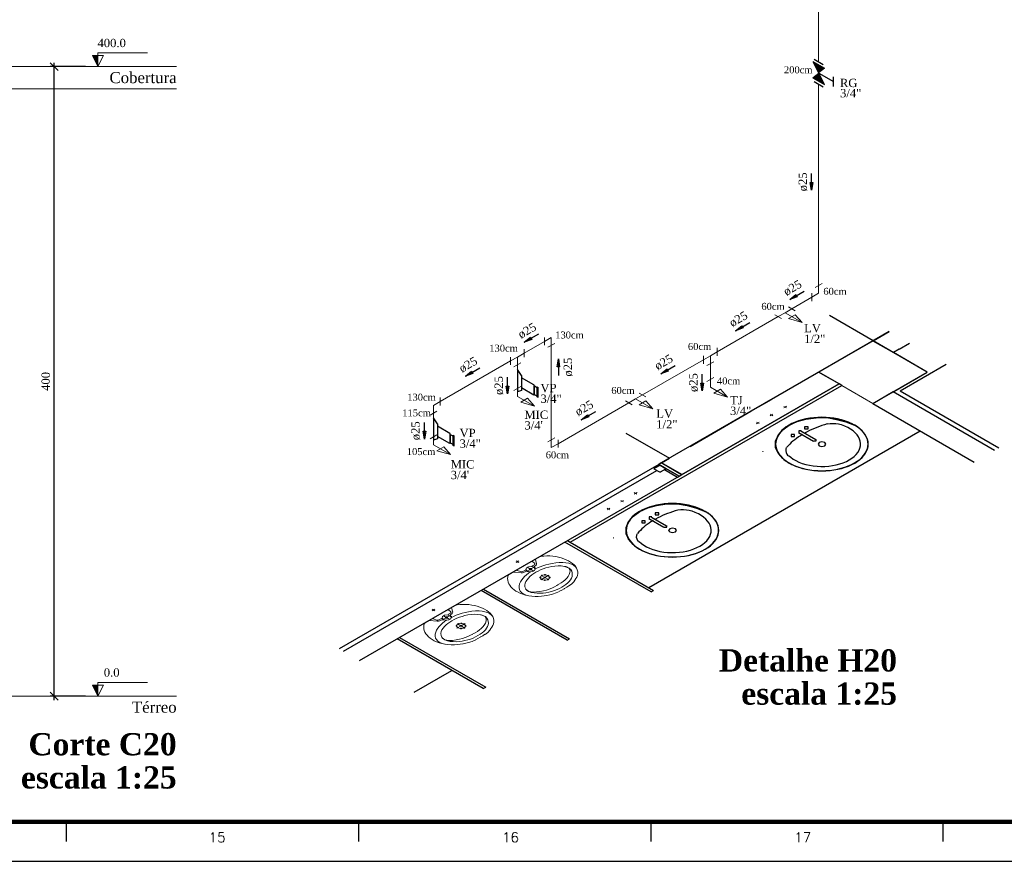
# Model space of a CAD drawing. Header units: millimetres. Extents: x 335 to 91625, y -1 to 84.
# Tile 54 of 62: x 438 to 463, y -1 to 21. Entities that reach past the tile are written whole.
import ezdxf

# ---------------------------------------------------------------- set-up
doc = ezdxf.new("R2010")
doc.units = ezdxf.units.MM
doc.header["$MEASUREMENT"] = 0
for name, color, linetype, lineweight in [('AF-Conexões', 7, 'Continuous', 20), ('AF-Conexões detalhe', 7, 'Continuous', 20), ('AF-Sentido tubo', 7, 'Continuous', 20), ('AF-Textos conexão', 7, 'Continuous', 20), ('AF-Textos tubo', 7, 'Continuous', 20), ('AF-Tubos detalhe', 5, 'Continuous', 20), ('AQ-Conexões detalhe', 7, 'Continuous', 20), ('AQ-Tubos', 1, 'Continuous', 30), ('DI-Cotas', 7, 'Continuous', 20), ('DI-Eixos', 7, 'Continuous', 20), ('DI-Níveis', 7, 'Continuous', 20), ('DI-Títulos', 3, 'Continuous', 30), ('Simbolos', 1, 'Continuous', 30), ('SIMBOLOS INT', 8, 'Continuous', 5)]:
    doc.layers.add(name, color=color, linetype=linetype, lineweight=lineweight)
doc.layers.add('Margem', color=4, linetype='Continuous')
doc.styles.add('ROMANS', font='ROMANS')
doc.styles.add('TimesNewRoman', font='times.ttf')
doc.styles.add('TimesNewRomanN', font='timesbd.ttf')
doc.dimstyles.get("Standard").update_dxf_attribs({"dimtxt": 0.18, "dimasz": 0.18, "dimexe": 0.18, "dimexo": 0.0625, "dimgap": 0.09, "dimtad": 0, "dimtih": 1, "dimtoh": 1, "dimdec": 4, "dimzin": 0, "dimdsep": 46, "dimtxsty": 'Standard', "dimcen": 0.09, "dimadec": 0, "dimazin": 0, "dimtfac": 1, "dimtdec": 4, "dimtofl": 0, "dimtmove": 0, "dimatfit": 3, "dimfxl": 0, "dimtolj": 1, "dimtzin": 0, "dimarcsym": 0})
doc.dimstyles.new('UM_25.000000', dxfattribs={"dimtxt": 0.18, "dimasz": 0.2, "dimexe": 0.1, "dimexo": 0.2, "dimgap": 0, "dimtad": 1, "dimtih": 1, "dimtoh": 1, "dimdec": 1, "dimlfac": 25, "dimzin": 0, "dimdsep": 46, "dimtxsty": 'Standard', "dimblk": 'CLOSED', "dimblk1": 'CLOSED', "dimblk2": 'CLOSED', "dimcen": 0.09, "dimdle": 0.1, "dimadec": 1, "dimazin": 2, "dimtfac": 1, "dimtdec": 4, "dimtofl": 0, "dimtmove": 0, "dimatfit": 3, "dimldrblk": 'CLOSED', "dimfxl": 0, "dimtolj": 1, "dimarcsym": 0})

# ---------------------------------------------------------------- blocks, each defined once
blk = doc.blocks.new('_OBLIQUE')
at = {"color": 0, "linetype": 'ByBlock', "lineweight": -2}
blk.add_line((-0.5, -0.5), (0.5, 0.5), dxfattribs=at)
blk = doc.blocks.new('*D39')
at = {"layer": 'Defpoints', "color": 0}
for p in [(438.967, 19.684), (439.967, 19.684), (439.967, 3.684)]:
    blk.add_point(p, dxfattribs=at)
at = {"layer": 'DI-Cotas', "color": 0, "linetype": 'Continuous', "lineweight": -2}
for p, q in [((438.967, 3.584), (438.967, 19.784)), ((439.767, 19.684), (438.867, 19.684)), ((439.767, 3.684), (438.867, 3.684))]:
    blk.add_line(p, q, dxfattribs=at)
at = {"layer": 'DI-Cotas', "color": 0, "lineweight": -2, "xscale": 0.2, "yscale": 0.2, "zscale": 0.2}
for p, rotation in [((438.967, 19.684), 90), ((438.967, 3.684), 270)]:
    blk.add_blockref('_OBLIQUE', p, dxfattribs=dict(at, rotation=rotation))
at = {"layer": 'DI-Cotas', "color": 7, "insert": (438.755, 11.684), "char_height": 0.2118, "attachment_point": 5, "rotation": 90, "style": 'TimesNewRoman'}
blk.add_mtext('\\A1;400', dxfattribs=at)

msp = doc.modelspace()

# ---------------------------------------------------------------- hatches: boundary and pattern name
at = {"layer": 'DI-Níveis', "linetype": 'Continuous'}
for points in [[(440.0807, 19.6844), (440.0807, 19.9644), (439.9407, 19.9644), (440.0807, 19.6844)], [(440.0807, 3.6844), (440.0807, 3.9644), (439.9407, 3.9644), (440.0807, 3.6844)]]:
    msp.add_hatch(color=256, dxfattribs=at).paths.add_polyline_path(points)
at = {"layer": 'Simbolos', "linetype": 'Continuous'}
for points in [[(458.2466, 19.817), (458.5376, 19.649), (458.3926, 19.5225)], [(458.3926, 19.5225), (458.2466, 19.397), (458.5376, 19.229)]]:
    msp.add_hatch(color=256, dxfattribs=at).paths.add_polyline_path(points)

# ---------------------------------------------------------------- linework, layer by layer
at = {"color": 7}
for p, q in [((459.7736, 12.718), (458.6656, 13.358)), ((460.1836, 12.954), (457.1946, 11.228)), ((459.7736, 12.718), (460.1826, 12.954)), ((459.7736, 12.718), (456.6716, 10.927)), ((459.7716, 12.717), (460.2896, 12.418)), ((461.1506, 11.923), (459.7736, 12.718)), ((460.4386, 12.505), (460.6996, 12.656)), ((461.1526, 11.92), (460.2896, 12.418)), ((460.4386, 12.505), (460.2906, 12.42)), ((460.4646, 11.446), (461.6306, 12.119)), ((458.9096, 11.621), (458.3916, 11.92)), ((458.9116, 11.623), (458.3946, 11.922)), ((460.2996, 11.428), (461.1526, 11.92)), ((452.0796, 7.596), (458.9806, 11.58)), ((454.9106, 9.312), (458.9096, 11.621)), ((458.9096, 11.621), (454.9106, 9.312)), ((454.9126, 9.315), (458.9116, 11.623)), ((458.9806, 11.58), (458.9096, 11.621)), ((459.7716, 11.123), (460.2996, 11.428)), ((459.7716, 11.127), (460.2856, 11.424)), ((460.2856, 11.424), (462.8616, 9.936)), ((460.4646, 11.446), (462.9706, 9.999)), ((456.6666, 10.924), (457.1946, 11.228)), ((459.7666, 11.124), (462.3426, 9.636)), ((456.6666, 10.924), (454.3936, 9.611)), ((455.1236, 10.033), (456.6716, 10.927)), ((453.4956, 10.373), (454.6036, 9.733)), ((454.0736, 6.444), (460.9746, 10.429)), ((454.3326, 9.576), (446.2106, 4.887)), ((454.3286, 9.574), (446.2106, 4.887)), ((454.3626, 9.555), (454.2086, 9.466)), ((454.3956, 9.613), (454.3286, 9.574)), ((454.3956, 9.613), (454.3286, 9.574)), ((454.5156, 9.466), (454.3286, 9.574)), ((454.3286, 9.574), (454.8456, 9.276)), ((454.8456, 9.276), (454.3286, 9.574)), ((454.3936, 9.611), (454.3326, 9.576)), ((454.3326, 9.576), (454.8496, 9.277)), ((454.8496, 9.277), (454.3326, 9.576)), ((454.3626, 9.555), (454.5156, 9.466)), ((454.9106, 9.312), (454.3936, 9.611)), ((454.3956, 9.613), (454.6036, 9.733)), ((454.9126, 9.315), (454.3956, 9.613)), ((446.3196, 4.824), (454.2846, 9.423)), ((446.7276, 4.588), (454.8496, 9.277)), ((446.7276, 4.589), (454.8456, 9.276)), ((454.2086, 9.466), (454.3626, 9.378)), ((454.5156, 9.466), (454.3626, 9.378)), ((454.4736, 9.442), (454.5156, 9.466)), ((454.4736, 9.442), (454.8036, 9.252)), ((454.8036, 9.252), (454.9126, 9.315)), ((454.8456, 9.276), (454.9126, 9.315)), ((454.8496, 9.277), (454.9106, 9.312)), ((454.1346, 6.339), (451.9476, 7.601)), ((452.0086, 7.637), (452.0796, 7.596)), ((452.0796, 7.596), (454.1956, 6.374)), ((452.0036, 5.108), (449.8166, 6.371)), ((449.8766, 6.406), (452.0636, 5.143)), ((454.1346, 6.339), (454.1956, 6.374)), ((449.8716, 3.878), (447.6846, 5.141)), ((447.7456, 5.176), (449.9326, 3.913)), ((452.0036, 5.108), (452.0636, 5.143)), ((448.1186, 3.785), (449.0756, 4.338)), ((449.8716, 3.878), (449.9326, 3.913))]:
    msp.add_line(p, q, dxfattribs=at)
msp.add_line((459.7716, 11.127), (461.1506, 11.923))
at = {"color": 8, "linetype": 'Continuous'}
for p, q in [((458.3286, 10.761), (458.0696, 10.723)), ((458.0696, 10.723), (458.3286, 10.761)), ((458.6026, 10.767), (458.3286, 10.761)), ((458.3286, 10.761), (458.6026, 10.767)), ((458.8416, 10.723), (458.6026, 10.767)), ((458.6026, 10.767), (458.8466, 10.72)), ((457.6236, 10.559), (457.4606, 10.442)), ((457.4816, 10.453), (457.6436, 10.57)), ((457.8266, 10.653), (457.6236, 10.559)), ((457.6436, 10.57), (457.8466, 10.664)), ((458.0696, 10.723), (457.8266, 10.653)), ((457.8466, 10.664), (458.0696, 10.723)), ((459.0796, 10.655), (458.8416, 10.723)), ((458.8466, 10.72), (459.0796, 10.655)), ((459.3026, 10.573), (459.0796, 10.655)), ((459.0796, 10.655), (459.3026, 10.573)), ((459.2956, 10.566), (459.3026, 10.573)), ((459.3026, 10.573), (459.3076, 10.57)), ((457.3596, 10.313), (457.2936, 10.163)), ((457.2936, 10.163), (457.3596, 10.313)), ((457.3596, 10.313), (457.4816, 10.453)), ((457.4606, 10.442), (457.3596, 10.313)), ((457.2936, 10.163), (457.2886, 10.002)), ((457.2986, 10.02), (457.2936, 10.163)), ((457.3596, 9.867), (457.2986, 10.02)), ((456.9756, 9.896), (456.9706, 9.899)), ((456.9706, 9.899), (456.9756, 9.896)), ((457.2886, 10.002), (457.3646, 9.864)), ((457.4766, 9.73), (457.3596, 9.867)), ((457.3646, 9.864), (457.4766, 9.73)), ((454.2746, 8.531), (454.0306, 8.461)), ((454.0506, 8.473), (454.2746, 8.531)), ((454.5336, 8.57), (454.2746, 8.531)), ((454.2746, 8.531), (454.5336, 8.57)), ((454.8076, 8.575), (454.5336, 8.57)), ((454.5336, 8.57), (454.8076, 8.575)), ((455.0456, 8.531), (454.8076, 8.575)), ((454.8076, 8.575), (455.0506, 8.529)), ((455.2846, 8.464), (455.0456, 8.531)), ((455.0506, 8.529), (455.2846, 8.464)), ((453.5636, 8.121), (453.6856, 8.262)), ((453.8276, 8.367), (453.6656, 8.25)), ((453.6856, 8.262), (453.8476, 8.379)), ((454.0306, 8.461), (453.8276, 8.367)), ((453.8476, 8.379), (454.0506, 8.473)), ((455.5076, 8.382), (455.2846, 8.464)), ((455.2846, 8.464), (455.5076, 8.382)), ((455.5006, 8.375), (455.5076, 8.382)), ((455.5076, 8.382), (455.5126, 8.379)), ((453.5636, 8.121), (453.4976, 7.972)), ((453.4976, 7.972), (453.5636, 8.121)), ((453.6656, 8.25), (453.5636, 8.121)), ((453.4976, 7.972), (453.4926, 7.811)), ((453.4926, 7.811), (453.5686, 7.673)), ((453.5026, 7.828), (453.4976, 7.972)), ((453.5636, 7.676), (453.5026, 7.828)), ((453.1796, 7.705), (453.1746, 7.708)), ((453.1746, 7.708), (453.1796, 7.705)), ((453.6806, 7.538), (453.5636, 7.676)), ((453.5686, 7.673), (453.6806, 7.538))]:
    msp.add_line(p, q, dxfattribs=at)
at = {"color": 8}
for p, q in [((457.8776, 10.389), (458.2576, 10.169)), ((457.9376, 10.424), (458.3186, 10.204)), ((454.0816, 8.197), (454.4616, 7.978)), ((454.1426, 8.233), (454.5226, 8.013))]:
    msp.add_line(p, q, dxfattribs=at)
for points in [[(459.3026, 10.573), (459.2266, 10.613), (459.1456, 10.649), (459.0586, 10.681), (458.9676, 10.708), (458.8736, 10.731), (458.7756, 10.749), (458.6746, 10.762), (458.5736, 10.769), (458.4706, 10.772), (458.3686, 10.769), (458.2666, 10.762), (458.1666, 10.749), (458.0686, 10.731), (457.9736, 10.708), (457.8826, 10.681), (457.7966, 10.649), (457.7146, 10.613), (457.6396, 10.573), (457.5696, 10.529), (457.5076, 10.482), (457.4526, 10.432), (457.4046, 10.38), (457.3656, 10.325), (457.3346, 10.269), (457.3126, 10.211), (457.2986, 10.152), (457.2946, 10.093), (457.2986, 10.034), (457.3126, 9.975), (457.3346, 9.917), (457.3656, 9.861), (457.4046, 9.806), (457.4526, 9.753), (457.5076, 9.703), (457.5696, 9.656), (457.6396, 9.613)], [(459.3076, 10.57), (459.2316, 10.61), (459.1506, 10.646), (459.0636, 10.678), (458.9726, 10.705), (458.8786, 10.728), (458.7806, 10.746), (458.6806, 10.759), (458.5786, 10.767), (458.4756, 10.769), (458.3736, 10.767), (458.2716, 10.759), (458.1716, 10.746), (458.0736, 10.728), (457.9786, 10.705), (457.8876, 10.678), (457.8016, 10.646), (457.7196, 10.61), (457.6446, 10.57), (457.5746, 10.527), (457.5126, 10.48), (457.4576, 10.43), (457.4096, 10.377), (457.3706, 10.322), (457.3396, 10.266), (457.3176, 10.208), (457.3046, 10.149), (457.2996, 10.09), (457.3046, 10.031), (457.3176, 9.972), (457.3396, 9.914), (457.3706, 9.858), (457.4096, 9.803), (457.4576, 9.75), (457.5126, 9.701), (457.5746, 9.654), (457.6446, 9.61)], [(457.6286, 9.804), (457.6826, 9.756), (457.7456, 9.711), (457.8156, 9.67), (457.8926, 9.634), (457.9756, 9.602), (458.0646, 9.575), (458.1566, 9.554), (458.2526, 9.538), (458.3506, 9.528), (458.4496, 9.523), (458.5496, 9.525), (458.6476, 9.532), (458.7456, 9.545), (458.8396, 9.564), (458.9296, 9.587), (459.0156, 9.617), (459.0966, 9.651), (459.1696, 9.689), (459.2366, 9.732), (459.2956, 9.778), (459.3466, 9.828), (459.3876, 9.88), (459.4196, 9.935), (459.4426, 9.991), (459.4546, 10.048), (459.4576, 10.105), (459.4496, 10.162), (459.4316, 10.219), (459.4046, 10.274), (459.3676, 10.328), (459.3206, 10.379), (459.2656, 10.427), (459.2026, 10.471), (459.1316, 10.512), (459.0546, 10.548), (458.9716, 10.579)], [(457.6396, 9.613), (457.7146, 9.573), (457.7966, 9.537), (457.8826, 9.505), (457.9736, 9.477), (458.0686, 9.455), (458.1666, 9.437), (458.2666, 9.424), (458.3686, 9.416), (458.4706, 9.414), (458.5736, 9.416), (458.6746, 9.424), (458.7756, 9.437), (458.8736, 9.455), (458.9676, 9.477), (459.0586, 9.505), (459.1456, 9.537), (459.2266, 9.573), (459.3026, 9.613), (459.3716, 9.656), (459.4346, 9.703), (459.4896, 9.753), (459.5366, 9.806), (459.5756, 9.861), (459.6066, 9.917), (459.6296, 9.975), (459.6426, 10.034), (459.6466, 10.093), (459.6426, 10.152), (459.6296, 10.211), (459.6066, 10.269), (459.5756, 10.325), (459.5366, 10.38), (459.4896, 10.432), (459.4346, 10.482), (459.3716, 10.529), (459.3026, 10.573)], [(457.6446, 9.61), (457.7196, 9.57), (457.8016, 9.534), (457.8876, 9.502), (457.9786, 9.475), (458.0736, 9.452), (458.1716, 9.434), (458.2716, 9.421), (458.3736, 9.414), (458.4756, 9.411), (458.5786, 9.414), (458.6806, 9.421), (458.7806, 9.434), (458.8786, 9.452), (458.9726, 9.475), (459.0636, 9.502), (459.1506, 9.534), (459.2316, 9.57), (459.3076, 9.61), (459.3766, 9.654), (459.4396, 9.701), (459.4946, 9.75), (459.5416, 9.803), (459.5816, 9.858), (459.6116, 9.914), (459.6346, 9.972), (459.6476, 10.031), (459.6526, 10.09), (459.6476, 10.149), (459.6346, 10.208), (459.6116, 10.266), (459.5816, 10.322), (459.5416, 10.377), (459.4946, 10.43), (459.4396, 10.48), (459.3766, 10.527), (459.3076, 10.57)], [(458.0366, 10.481), (458.1236, 10.481), (458.1236, 10.531)], [(458.1236, 10.531), (458.0366, 10.531), (458.0366, 10.481)], [(458.6126, 10.603), (458.5436, 10.583), (458.4766, 10.562), (458.4106, 10.539), (458.3456, 10.515), (458.2826, 10.49), (458.2206, 10.463), (458.1606, 10.435), (458.1026, 10.406), (458.0466, 10.376)], [(458.9676, 10.577), (458.8996, 10.594), (458.8286, 10.605), (458.7556, 10.61), (458.6816, 10.608), (458.6096, 10.601)], [(457.9806, 10.338), (457.9286, 10.305), (457.8776, 10.272), (457.8296, 10.237), (457.7836, 10.202), (457.7396, 10.165), (457.6976, 10.128), (457.6586, 10.09), (457.6216, 10.051), (457.5866, 10.011)], [(457.6916, 10.282), (457.7786, 10.282), (457.7786, 10.332)], [(457.7786, 10.332), (457.6916, 10.332), (457.6916, 10.282)], [(457.9506, 10.431), (457.8846, 10.431), (457.8846, 10.393)], [(458.2656, 10.174), (458.3316, 10.174), (458.3316, 10.212)], [(458.5466, 10.131), (458.4756, 10.148), (458.4046, 10.131), (458.3756, 10.09), (458.4046, 10.049)], [(458.4046, 10.049), (458.4756, 10.032), (458.5466, 10.049), (458.5766, 10.09), (458.5466, 10.131)], [(457.5706, 10.001), (457.5576, 9.959), (457.5556, 9.917), (457.5636, 9.875), (457.5826, 9.834), (457.6116, 9.794)], [(455.5066, 8.382), (455.4316, 8.422), (455.3496, 8.458), (455.2636, 8.49), (455.1726, 8.517), (455.0776, 8.54), (454.9796, 8.557), (454.8796, 8.57), (454.7776, 8.578), (454.6756, 8.581), (454.5726, 8.578), (454.4706, 8.57), (454.3706, 8.557), (454.2726, 8.54), (454.1786, 8.517), (454.0866, 8.49), (454.0006, 8.458), (453.9196, 8.422), (453.8436, 8.382), (453.7746, 8.338), (453.7116, 8.291), (453.6566, 8.241), (453.6096, 8.189), (453.5696, 8.134), (453.5386, 8.077), (453.5166, 8.019), (453.5036, 7.961), (453.4986, 7.902), (453.5036, 7.842), (453.5166, 7.784), (453.5386, 7.726), (453.5696, 7.669), (453.6096, 7.615), (453.6566, 7.562), (453.7116, 7.512), (453.7746, 7.465), (453.8436, 7.421)], [(455.5116, 8.379), (455.4366, 8.419), (455.3546, 8.455), (455.2686, 8.487), (455.1776, 8.514), (455.0826, 8.537), (454.9846, 8.555), (454.8846, 8.567), (454.7826, 8.575), (454.6806, 8.578), (454.5776, 8.575), (454.4756, 8.567), (454.3756, 8.555), (454.2776, 8.537), (454.1836, 8.514), (454.0926, 8.487), (454.0056, 8.455), (453.9246, 8.419), (453.8486, 8.379), (453.7796, 8.335), (453.7166, 8.288), (453.6616, 8.238), (453.6146, 8.186), (453.5746, 8.131), (453.5446, 8.074), (453.5216, 8.017), (453.5086, 7.958), (453.5036, 7.899), (453.5086, 7.839), (453.5216, 7.781), (453.5446, 7.723), (453.5746, 7.666), (453.6146, 7.612), (453.6616, 7.559), (453.7166, 7.509), (453.7796, 7.462), (453.8486, 7.418)], [(453.8326, 7.613), (453.8876, 7.564), (453.9496, 7.52), (454.0206, 7.479), (454.0976, 7.443), (454.1806, 7.411), (454.2686, 7.384), (454.3606, 7.363), (454.4566, 7.347), (454.5546, 7.336), (454.6536, 7.332), (454.7536, 7.333), (454.8526, 7.341), (454.9496, 7.354), (455.0436, 7.372), (455.1346, 7.396), (455.2206, 7.425), (455.3006, 7.459), (455.3746, 7.498), (455.4416, 7.54), (455.5006, 7.587), (455.5506, 7.636), (455.5926, 7.689), (455.6246, 7.743), (455.6466, 7.799), (455.6596, 7.856), (455.6616, 7.914), (455.6536, 7.971), (455.6366, 8.028), (455.6086, 8.083), (455.5716, 8.136), (455.5256, 8.187), (455.4706, 8.235), (455.4066, 8.28), (455.3366, 8.32), (455.2586, 8.356), (455.1756, 8.388)], [(453.8436, 7.421), (453.9196, 7.381), (454.0006, 7.345), (454.0866, 7.313), (454.1776, 7.286), (454.2726, 7.263), (454.3706, 7.246), (454.4706, 7.233), (454.5726, 7.225), (454.6756, 7.222), (454.7776, 7.225), (454.8796, 7.233), (454.9796, 7.246), (455.0776, 7.263), (455.1726, 7.286), (455.2636, 7.313), (455.3496, 7.345), (455.4316, 7.381), (455.5066, 7.421), (455.5766, 7.465), (455.6386, 7.512), (455.6936, 7.562), (455.7416, 7.615), (455.7806, 7.669), (455.8116, 7.726), (455.8336, 7.784), (455.8466, 7.842), (455.8516, 7.902), (455.8466, 7.961), (455.8336, 8.019), (455.8116, 8.077), (455.7806, 8.134), (455.7416, 8.189), (455.6936, 8.241), (455.6386, 8.291), (455.5766, 8.338), (455.5066, 8.382)], [(453.8486, 7.418), (453.9246, 7.378), (454.0056, 7.342), (454.0926, 7.311), (454.1836, 7.283), (454.2776, 7.26), (454.3756, 7.243), (454.4756, 7.23), (454.5776, 7.222), (454.6806, 7.22), (454.7826, 7.222), (454.8846, 7.23), (454.9846, 7.243), (455.0826, 7.26), (455.1776, 7.283), (455.2686, 7.311), (455.3546, 7.342), (455.4366, 7.378), (455.5116, 7.418), (455.5816, 7.462), (455.6436, 7.509), (455.6986, 7.559), (455.7466, 7.612), (455.7856, 7.666), (455.8166, 7.723), (455.8386, 7.781), (455.8516, 7.839), (455.8566, 7.899), (455.8516, 7.958), (455.8386, 8.017), (455.8166, 8.074), (455.7856, 8.131), (455.7466, 8.186), (455.6986, 8.238), (455.6436, 8.288), (455.5816, 8.335), (455.5116, 8.379)], [(454.2406, 8.289), (454.3286, 8.289), (454.3286, 8.34)], [(454.3286, 8.34), (454.2406, 8.34), (454.2406, 8.289)], [(454.8166, 8.412), (454.7486, 8.392), (454.6806, 8.37), (454.6146, 8.348), (454.5506, 8.324), (454.4866, 8.298), (454.4256, 8.272), (454.3656, 8.244), (454.3066, 8.215), (454.2506, 8.185)], [(455.1716, 8.386), (455.1046, 8.403), (455.0326, 8.413), (454.9596, 8.418), (454.8866, 8.417), (454.8136, 8.409)], [(454.1846, 8.147), (454.1326, 8.114), (454.0826, 8.08), (454.0346, 8.046), (453.9876, 8.01), (453.9446, 7.974), (453.9026, 7.936), (453.8626, 7.898), (453.8256, 7.859), (453.7916, 7.82)], [(453.8956, 8.09), (453.9836, 8.09), (453.9836, 8.141)], [(453.9836, 8.141), (453.8956, 8.141), (453.8956, 8.09)], [(454.1546, 8.24), (454.0896, 8.24), (454.0896, 8.202)], [(454.4696, 7.982), (454.5356, 7.982), (454.5356, 8.02)], [(453.7756, 7.81), (453.7626, 7.768), (453.7596, 7.725), (453.7686, 7.683), (453.7876, 7.642), (453.8156, 7.603)], [(454.7516, 7.94), (454.6806, 7.957), (454.6096, 7.94), (454.5796, 7.899), (454.6096, 7.858)], [(454.6096, 7.858), (454.6806, 7.841), (454.7516, 7.858), (454.7806, 7.899), (454.7516, 7.94)]]:
    msp.add_lwpolyline(points, dxfattribs=at)
at = {"layer": 'AF-Conexões', "linetype": 'Continuous'}
for p, q in [((455.8136, 12.5345), (455.8136, 12.3345)), ((455.4676, 12.3345), (455.4676, 12.1345)), ((455.6406, 12.3345), (455.4676, 12.2345)), ((455.6406, 12.3345), (455.8136, 12.4345)), ((455.6406, 12.3345), (455.6406, 12.1345)), ((455.7276, 12.1845), (455.5536, 12.0845))]:
    msp.add_line(p, q, dxfattribs=at)
at = {"layer": 'AF-Conexões detalhe', "linetype": 'Continuous'}
for p, q in [((458.4786, 14.173), (458.3056, 14.073)), ((458.3916, 13.923), (458.3916, 14.123)), ((458.2186, 13.923), (458.2186, 13.723)), ((458.3916, 13.923), (458.2186, 13.823)), ((457.5386, 13.43), (457.7116, 13.53)), ((457.6246, 13.58), (457.7986, 13.4801)), ((457.4516, 13.28), (457.2786, 13.38)), ((457.5386, 13.43), (457.3656, 13.33)), ((457.5386, 13.43), (457.9716, 13.18)), ((457.7986, 13.38), (457.6256, 13.28)), ((457.6256, 13.28), (457.9716, 13.18)), ((457.7986, 13.38), (457.9716, 13.18)), ((451.4266, 12.8019), (451.4266, 12.6019)), ((451.5996, 12.8019), (451.4266, 12.7019)), ((451.5996, 12.8019), (451.5996, 12.6019)), ((451.6866, 12.6519), (451.5126, 12.5519)), ((450.5646, 12.3044), (450.5646, 12.1044)), ((450.7376, 12.3044), (450.5646, 12.2044)), ((450.7376, 12.3044), (450.9106, 12.4044)), ((450.7376, 12.3044), (450.7376, 12.1044)), ((450.9106, 12.5044), (450.9106, 12.3044)), ((450.8246, 12.1544), (450.6516, 12.0544)), ((455.7276, 11.7845), (455.5536, 11.6845)), ((450.8246, 11.5544), (450.6516, 11.4544)), ((455.6406, 11.5345), (455.6406, 11.7345)), ((455.6406, 11.5345), (456.0736, 11.2845)), ((448.7796, 11.2738), (448.7796, 11.0738)), ((450.7376, 11.3044), (450.7376, 11.5044)), ((450.7376, 11.3044), (451.1706, 11.0544)), ((453.7426, 11.239), (453.9156, 11.339)), ((453.8296, 11.389), (454.0026, 11.289)), ((455.9006, 11.4845), (455.7276, 11.3845)), ((455.7276, 11.3845), (456.0736, 11.2845)), ((455.9006, 11.4845), (456.0736, 11.2845)), ((448.6066, 11.0738), (448.7796, 11.1738)), ((448.6066, 11.0738), (448.6066, 10.8738)), ((450.9976, 11.2543), (450.8246, 11.1543)), ((450.8246, 11.1543), (451.1706, 11.0544)), ((450.9976, 11.2543), (451.1706, 11.0544)), ((453.6556, 11.089), (453.4826, 11.189)), ((453.7426, 11.239), (453.5696, 11.139)), ((453.7426, 11.239), (454.1756, 10.989)), ((454.0026, 11.189), (453.8296, 11.089)), ((453.8296, 11.089), (454.1756, 10.989)), ((454.0026, 11.189), (454.1756, 10.989)), ((448.6936, 10.9239), (448.5196, 10.8239)), ((448.6926, 10.3238), (448.5196, 10.2238)), ((448.6066, 10.0738), (448.6066, 10.2738)), ((448.6066, 10.0738), (449.0396, 9.8238)), ((448.8666, 10.0238), (448.6936, 9.9238)), ((448.8666, 10.0238), (449.0396, 9.8238)), ((451.6866, 10.2519), (451.5126, 10.1519)), ((451.5996, 10.0019), (451.5996, 10.2019)), ((451.5996, 10.0019), (451.7726, 10.1019)), ((451.7726, 10.2019), (451.7726, 10.0019)), ((448.6936, 9.9238), (449.0396, 9.8238))]:
    msp.add_line(p, q, dxfattribs=at)
at = {"layer": 'AF-Tubos detalhe'}
for p, q in [((458.3916, 27.323), (458.3916, 19.806)), ((458.3916, 19.24), (458.3916, 14.123)), ((458.2186, 13.8229), (457.7116, 13.5301)), ((457.3656, 13.33), (455.8136, 12.4345)), ((451.4266, 12.7019), (450.9106, 12.4044)), ((451.5996, 10.2019), (451.5996, 12.6019)), ((450.5646, 12.2044), (448.7796, 11.1738)), ((450.7376, 12.1044), (450.7376, 11.9883)), ((455.4676, 12.2345), (453.9156, 11.339)), ((455.6406, 12.1345), (455.6406, 11.7345)), ((450.7376, 11.4204), (450.7376, 11.5044)), ((453.5696, 11.139), (451.7726, 10.1019)), ((448.6066, 10.8738), (448.6066, 10.4738)), ((448.6066, 10.4738), (448.6066, 10.2738))]:
    msp.add_line(p, q, dxfattribs=at)
at = {"layer": 'AQ-Conexões detalhe'}
msp.add_line((459.7696, 11.122), (458.9806, 11.58), dxfattribs=at)
at = {"layer": 'AQ-Tubos', "color": 1}
for p, q in [((450.7376, 11.9884), (450.7376, 11.4204)), ((450.8396, 11.8374), (450.8396, 11.4534)), ((451.1516, 11.5934), (450.8396, 11.7734)), ((451.1516, 11.3374), (450.8396, 11.5174)), ((451.1516, 11.5934), (451.1516, 11.3374)), ((451.2366, 11.5244), (451.1736, 11.5609)), ((451.2366, 11.5444), (451.2646, 11.5284)), ((451.2366, 11.3084), (451.1736, 11.3449)), ((451.2646, 11.2724), (451.2366, 11.2884)), ((448.6066, 10.7578), (448.6066, 10.1898)), ((448.7086, 10.6068), (448.7086, 10.2228)), ((449.0206, 10.3628), (448.7086, 10.5428)), ((449.0206, 10.1068), (448.7086, 10.2868)), ((449.0206, 10.3628), (449.0206, 10.1068)), ((449.1056, 10.2938), (449.0426, 10.3303)), ((449.1056, 10.3138), (449.1326, 10.2978)), ((449.1056, 10.0778), (449.0426, 10.1143)), ((449.1326, 10.0418), (449.1056, 10.0578))]:
    msp.add_line(p, q, dxfattribs=at)
at = {"layer": 'DI-Eixos'}
for p, q in [((423.0272, 19.6844), (442.0807, 19.6844)), ((423.0272, 19.1244), (442.0807, 19.1244)), ((423.0272, 3.6844), (442.0807, 3.6844))]:
    msp.add_line(p, q, dxfattribs=at)
at = {"layer": 'DI-Níveis', "linetype": 'Continuous'}
for points in [[(440.0807, 19.6844), (440.2207, 19.9644), (439.9407, 19.9644), (440.0807, 19.6844), (440.0807, 20.0344), (441.3407, 20.0344)], [(440.0807, 3.6844), (440.2207, 3.9644), (439.9407, 3.9644), (440.0807, 3.6844), (440.0807, 4.0344), (441.3407, 4.0344)]]:
    msp.add_lwpolyline(points, dxfattribs=at)
at = {"layer": 'Margem', "lineweight": 100}
msp.add_line((481.8344, 0.4869), (337.8344, 0.4869), dxfattribs=at)
at = {"layer": 'Margem', "color": 1}
for p, q in [((439.2844, -0.0131), (439.2844, 0.4869)), ((446.7094, -0.0131), (446.7094, 0.4869)), ((454.1344, -0.0131), (454.1344, 0.4869)), ((461.5594, -0.0131), (461.5594, 0.4869)), ((335.3344, -0.5131), (482.8344, -0.5131))]:
    msp.add_line(p, q, dxfattribs=at)
at = {"layer": 'Simbolos'}
for p, q in [((458.2466, 19.817), (458.5376, 19.649)), ((458.2466, 19.817), (458.3926, 19.5225)), ((458.2746, 19.8735), (458.5076, 19.739)), ((458.2466, 19.397), (458.3926, 19.5225)), ((458.5376, 19.649), (458.3916, 19.523)), ((458.3926, 19.5225), (458.7726, 19.303)), ((458.5376, 19.229), (458.3926, 19.5225)), ((458.2466, 19.397), (458.5376, 19.229)), ((458.2746, 19.3075), (458.5076, 19.173)), ((458.7726, 19.177), (458.7726, 19.429)), ((450.8396, 11.8374), (450.7376, 11.9884)), ((451.1736, 11.5609), (451.1516, 11.5934)), ((451.1736, 11.3449), (451.1736, 11.5609)), ((451.2366, 11.2884), (451.2366, 11.5444)), ((451.2646, 11.2724), (451.2646, 11.5284)), ((450.8396, 11.4534), (450.7376, 11.4204)), ((451.1736, 11.3449), (451.1516, 11.3374)), ((448.7086, 10.6068), (448.6066, 10.7578)), ((449.0426, 10.3303), (449.0206, 10.3628)), ((449.0426, 10.1143), (449.0426, 10.3303)), ((449.1056, 10.0578), (449.1056, 10.3138)), ((449.1326, 10.0418), (449.1326, 10.2978)), ((448.7086, 10.2228), (448.6066, 10.1898)), ((449.0426, 10.1143), (449.0206, 10.1068))]:
    msp.add_line(p, q, dxfattribs=at)
at = {"layer": 'SIMBOLOS INT', "linetype": 'Continuous'}
for p, q in [((457.5386, 11.03), (457.5046, 11.05)), ((457.5386, 11.03), (457.5046, 11.011)), ((457.5386, 11.03), (457.5746, 11.051)), ((457.5386, 11.03), (457.5726, 11.011)), ((457.1926, 10.831), (457.1586, 10.85)), ((457.1926, 10.831), (457.1586, 10.811)), ((457.1926, 10.831), (457.2266, 10.85)), ((457.1926, 10.831), (457.2266, 10.811)), ((456.8476, 10.631), (456.8106, 10.61)), ((456.8476, 10.631), (456.8136, 10.651)), ((456.8476, 10.631), (456.8806, 10.651)), ((456.8476, 10.631), (456.8806, 10.612)), ((453.7426, 8.839), (453.7086, 8.858)), ((453.7426, 8.839), (453.7086, 8.819)), ((453.7426, 8.839), (453.7796, 8.86)), ((453.7426, 8.839), (453.7766, 8.819)), ((453.3976, 8.639), (453.3636, 8.659)), ((453.3976, 8.639), (453.3636, 8.62)), ((453.3976, 8.639), (453.4306, 8.659)), ((453.3976, 8.639), (453.4306, 8.62)), ((453.0516, 8.44), (453.0156, 8.419)), ((453.0516, 8.44), (453.0176, 8.459)), ((453.0516, 8.44), (453.0856, 8.459)), ((453.0516, 8.44), (453.0856, 8.42)), ((450.7046, 7.124), (450.7716, 7.085)), ((450.7716, 7.124), (450.7046, 7.085)), ((450.9126, 7.004), (451.2996, 7.227)), ((451.1226, 7.107), (451.1776, 7.058)), ((451.1696, 7.026), (451.1226, 6.996)), ((451.2116, 7.014), (451.1726, 6.983)), ((451.1956, 7.161), (451.2266, 7.05)), ((450.5256, 6.78), (450.9126, 7.004)), ((450.6396, 6.84), (450.8316, 6.822)), ((450.7326, 6.882), (450.8186, 6.851)), ((450.8736, 6.855), (450.9256, 6.882)), ((450.8946, 6.831), (450.9486, 6.854)), ((450.9796, 6.86), (451.1646, 6.966)), ((451.1536, 6.864), (450.9876, 6.96)), ((451.5306, 6.647), (451.3436, 6.755)), ((451.5406, 6.761), (451.4376, 6.701)), ((451.9936, 6.968), (451.9746, 6.972)), ((451.3336, 6.641), (451.4376, 6.701)), ((451.7676, 6.51), (451.7416, 6.495)), ((451.7926, 6.525), (451.7676, 6.51)), ((450.9666, 6.39), (450.9746, 6.38)), ((451.9306, 6.416), (451.9256, 6.413)), ((451.9356, 6.419), (451.9306, 6.416)), ((448.3936, 5.55), (448.7816, 5.773)), ((448.5736, 5.893), (448.6406, 5.854)), ((448.6406, 5.893), (448.5736, 5.854)), ((448.7816, 5.773), (449.1686, 5.997)), ((448.9916, 5.877), (449.0466, 5.827)), ((449.0386, 5.796), (448.9916, 5.766)), ((449.0796, 5.784), (449.0406, 5.752)), ((449.0646, 5.931), (449.0956, 5.82)), ((448.5086, 5.61), (448.7006, 5.592)), ((448.6016, 5.652), (448.6876, 5.62)), ((448.7426, 5.625), (448.7936, 5.652)), ((448.7626, 5.601), (448.8176, 5.623)), ((448.8486, 5.629), (449.0336, 5.736)), ((449.0226, 5.634), (448.8566, 5.73)), ((449.3996, 5.416), (449.2126, 5.524)), ((449.4096, 5.53), (449.3056, 5.47)), ((449.8616, 5.737), (449.8436, 5.742)), ((449.2016, 5.41), (449.3056, 5.47)), ((449.6356, 5.28), (449.6096, 5.265)), ((449.6616, 5.295), (449.6356, 5.28)), ((448.8356, 5.16), (448.8436, 5.149)), ((449.7996, 5.185), (449.7946, 5.182)), ((449.8046, 5.188), (449.7996, 5.185))]:
    msp.add_line(p, q, dxfattribs=at)
for points in [[(451.1236, 7.106), (451.1116, 7.111), (451.0966, 7.11)], [(451.1716, 7.027), (451.1846, 7.041), (451.1786, 7.057)], [(451.5406, 7.041), (451.4636, 7.021), (451.3886, 6.998), (451.3176, 6.972), (451.2496, 6.942), (451.1866, 6.909)], [(451.2116, 7.014), (451.2246, 7.031), (451.2266, 7.051)], [(451.3376, 7.237), (451.3166, 7.233), (451.2976, 7.226)], [(452.2126, 6.985), (452.1776, 7.023), (452.1366, 7.06), (452.0896, 7.094), (452.0366, 7.125), (451.9786, 7.153), (451.9166, 7.178), (451.8516, 7.2), (451.7826, 7.217), (451.7106, 7.231), (451.6366, 7.241), (451.5616, 7.247), (451.4866, 7.248), (451.4106, 7.245), (451.3366, 7.239)], [(451.8936, 7.08), (451.8026, 7.079), (451.7126, 7.072), (451.6246, 7.059), (451.5396, 7.04)], [(452.2436, 6.936), (452.2116, 6.975), (452.1656, 7.01), (452.1086, 7.039), (452.0426, 7.061), (451.9706, 7.075), (451.8956, 7.08)], [(450.5056, 6.759), (450.4936, 6.716), (450.4886, 6.672), (450.4916, 6.629), (450.5016, 6.585), (450.5186, 6.543), (450.5426, 6.502), (450.5726, 6.462), (450.6096, 6.424), (450.6536, 6.388), (450.7016, 6.355), (450.7566, 6.324), (450.8156, 6.297), (450.8786, 6.273), (450.9456, 6.253)], [(450.5276, 6.781), (450.5146, 6.771), (450.5086, 6.758)], [(450.7286, 6.897), (450.7256, 6.889), (450.7356, 6.882)], [(450.8206, 6.85), (450.8476, 6.847), (450.8726, 6.854)], [(450.8306, 6.822), (450.8646, 6.823), (450.8956, 6.831)], [(451.0756, 6.845), (451.0196, 6.809), (450.9676, 6.77), (450.9216, 6.729), (450.8816, 6.686), (450.8476, 6.641)], [(450.9646, 6.881), (450.9446, 6.888), (450.9236, 6.882)], [(450.9906, 6.855), (450.9706, 6.859), (450.9506, 6.854)], [(451.1536, 6.96), (451.0896, 6.979), (451.0176, 6.973), (450.9656, 6.943), (450.9546, 6.902), (450.9876, 6.864)], [(451.2076, 6.833), (451.1526, 6.8), (451.1026, 6.764), (451.0576, 6.725), (451.0176, 6.685), (450.9826, 6.643)], [(450.9876, 6.864), (451.0526, 6.845), (451.1246, 6.852), (451.1756, 6.881), (451.1866, 6.923), (451.1536, 6.96)], [(450.9906, 6.856), (451.0236, 6.842), (451.0636, 6.84)], [(451.0446, 6.897), (451.0966, 6.897), (451.0966, 6.927)], [(451.0966, 6.927), (451.0446, 6.927), (451.0446, 6.897)], [(451.1226, 6.997), (451.1116, 6.985), (451.1246, 6.974)], [(451.1716, 6.981), (451.1636, 6.97), (451.1696, 6.958)], [(451.1966, 6.917), (451.1916, 6.94), (451.1686, 6.959)], [(451.5366, 6.963), (451.4636, 6.943), (451.3946, 6.92), (451.3286, 6.894), (451.2656, 6.865), (451.2076, 6.833)], [(451.5206, 6.749), (451.4556, 6.768), (451.3836, 6.761), (451.3326, 6.732), (451.3206, 6.69), (451.3536, 6.653)], [(451.3466, 6.742), (451.3716, 6.742), (451.3716, 6.756)], [(451.3716, 6.756), (451.3466, 6.756), (451.3466, 6.742)], [(451.4306, 6.76), (451.4546, 6.76), (451.4546, 6.774)], [(451.4546, 6.774), (451.4306, 6.774), (451.4306, 6.76)], [(451.9336, 6.983), (451.8536, 6.993), (451.7716, 6.996), (451.6906, 6.992), (451.6106, 6.981), (451.5356, 6.963)], [(451.9646, 6.976), (451.9506, 6.98), (451.9376, 6.983)], [(452.0806, 6.878), (452.0476, 6.937), (451.9636, 6.975)], [(452.0966, 6.901), (452.0556, 6.94), (451.9926, 6.968)], [(452.0246, 6.722), (452.0546, 6.773), (452.0726, 6.826), (452.0786, 6.879)], [(452.0876, 6.643), (452.1126, 6.685), (452.1276, 6.728), (452.1336, 6.772), (452.1296, 6.815), (452.1176, 6.859), (452.0946, 6.901)], [(452.2616, 6.751), (452.2706, 6.798), (452.2706, 6.845), (452.2606, 6.892), (452.2416, 6.938), (452.2146, 6.983)], [(450.8486, 6.641), (450.8166, 6.592), (450.7936, 6.542), (450.7816, 6.49), (450.7796, 6.437)], [(450.9836, 6.644), (450.9526, 6.6), (450.9326, 6.554), (450.9256, 6.507), (450.9306, 6.46), (450.9486, 6.414)], [(451.3106, 6.694), (451.3346, 6.694), (451.3346, 6.708)], [(451.3346, 6.708), (451.3106, 6.708), (451.3106, 6.694)], [(451.3446, 6.647), (451.3686, 6.647), (451.3686, 6.661)], [(451.3686, 6.661), (451.3446, 6.661), (451.3446, 6.647)], [(451.3536, 6.653), (451.4186, 6.634), (451.4906, 6.64), (451.5416, 6.67), (451.5536, 6.711), (451.5206, 6.749)], [(451.4226, 6.626), (451.4466, 6.626), (451.4466, 6.64)], [(451.4466, 6.64), (451.4226, 6.64), (451.4226, 6.626)], [(451.4246, 6.694), (451.4496, 6.694), (451.4496, 6.708)], [(451.4496, 6.708), (451.4246, 6.708), (451.4246, 6.694)], [(451.5056, 6.644), (451.5296, 6.644), (451.5296, 6.658)], [(451.5296, 6.658), (451.5056, 6.658), (451.5056, 6.644)], [(451.5086, 6.739), (451.5326, 6.739), (451.5326, 6.753)], [(451.5326, 6.753), (451.5086, 6.753), (451.5086, 6.739)], [(451.5416, 6.692), (451.5666, 6.692), (451.5666, 6.706)], [(451.5666, 6.706), (451.5416, 6.706), (451.5416, 6.692)], [(451.7946, 6.527), (451.8516, 6.561), (451.9036, 6.599), (451.9506, 6.638), (451.9906, 6.68), (452.0256, 6.723)], [(451.8636, 6.455), (451.9206, 6.487), (451.9716, 6.523), (452.0166, 6.561), (452.0556, 6.602), (452.0876, 6.644)], [(452.0476, 6.485), (452.1156, 6.535), (452.1686, 6.591)], [(452.1686, 6.591), (452.1976, 6.631), (452.2236, 6.671)], [(452.2236, 6.672), (452.2446, 6.712), (452.2626, 6.753)], [(450.7796, 6.436), (450.7886, 6.393), (450.8126, 6.351), (450.8506, 6.313), (450.9016, 6.28), (450.9616, 6.254), (451.0306, 6.235)], [(450.9476, 6.412), (450.9536, 6.404), (450.9606, 6.396)], [(450.9616, 6.397), (451.0276, 6.348), (451.1296, 6.329)], [(450.9736, 6.38), (451.0216, 6.344), (451.0896, 6.32)], [(451.0906, 6.321), (451.1636, 6.308), (451.2386, 6.301), (451.3146, 6.299), (451.3906, 6.302), (451.4646, 6.311), (451.5366, 6.325)], [(451.1276, 6.331), (451.2206, 6.334), (451.3116, 6.344), (451.4006, 6.361)], [(451.3986, 6.361), (451.4736, 6.381), (451.5456, 6.405), (451.6146, 6.431), (451.6786, 6.461), (451.7386, 6.494)], [(451.4886, 6.247), (451.5586, 6.262), (451.6276, 6.278)], [(451.5356, 6.325), (451.6086, 6.344), (451.6786, 6.366), (451.7446, 6.392), (451.8066, 6.422), (451.8636, 6.454)], [(451.6276, 6.278), (451.7236, 6.309), (451.8106, 6.348)], [(451.8086, 6.35), (451.8666, 6.381), (451.9236, 6.414)], [(451.9336, 6.42), (451.9906, 6.453), (452.0456, 6.486)], [(449.2066, 6.007), (449.1846, 6.003), (449.1666, 5.996)], [(450.0816, 5.754), (450.0466, 5.793), (450.0056, 5.829), (449.9576, 5.863), (449.9056, 5.895), (449.8476, 5.923), (449.7856, 5.948), (449.7196, 5.969), (449.6506, 5.987), (449.5796, 6.001), (449.5056, 6.01), (449.4306, 6.016), (449.3556, 6.018), (449.2796, 6.015), (449.2056, 6.008)], [(450.9486, 6.252), (451.0256, 6.236), (451.1056, 6.225), (451.1866, 6.22), (451.2686, 6.22), (451.3506, 6.225)], [(451.3476, 6.224), (451.4176, 6.234), (451.4866, 6.247)], [(448.9926, 5.875), (448.9806, 5.881), (448.9656, 5.879)], [(448.9916, 5.767), (448.9806, 5.755), (448.9926, 5.743)], [(449.0396, 5.796), (449.0526, 5.811), (449.0466, 5.826)], [(449.4096, 5.811), (449.3316, 5.791), (449.2576, 5.768), (449.1856, 5.741), (449.1186, 5.711), (449.0556, 5.679)], [(449.0796, 5.783), (449.0936, 5.801), (449.0956, 5.82)], [(449.8026, 5.752), (449.7226, 5.762), (449.6406, 5.766), (449.5596, 5.762), (449.4796, 5.75), (449.4036, 5.732)], [(449.7626, 5.85), (449.6716, 5.849), (449.5816, 5.842), (449.4936, 5.829), (449.4086, 5.81)], [(450.1126, 5.705), (450.0796, 5.745), (450.0346, 5.78), (449.9776, 5.809), (449.9116, 5.831), (449.8396, 5.845), (449.7636, 5.85)], [(448.3746, 5.528), (448.3626, 5.485), (448.3576, 5.442), (448.3606, 5.398), (448.3706, 5.355), (448.3876, 5.312), (448.4106, 5.271), (448.4416, 5.231), (448.4786, 5.193), (448.5216, 5.157), (448.5706, 5.124), (448.6246, 5.094), (448.6836, 5.067), (448.7476, 5.043), (448.8146, 5.022)], [(448.3956, 5.551), (448.3836, 5.54), (448.3766, 5.528)], [(448.5976, 5.667), (448.5946, 5.658), (448.6046, 5.651)], [(448.6896, 5.62), (448.7166, 5.616), (448.7406, 5.624)], [(448.6996, 5.592), (448.7336, 5.593), (448.7636, 5.601)], [(448.9446, 5.615), (448.8886, 5.578), (448.8366, 5.539), (448.7906, 5.498), (448.7506, 5.455), (448.7166, 5.41)], [(448.8326, 5.651), (448.8126, 5.658), (448.7926, 5.652)], [(448.8596, 5.625), (448.8396, 5.628), (448.8196, 5.624)], [(449.0226, 5.73), (448.9576, 5.749), (448.8866, 5.742), (448.8346, 5.713), (448.8236, 5.671), (448.8566, 5.634)], [(449.0766, 5.603), (449.0216, 5.569), (448.9716, 5.533), (448.9256, 5.495), (448.8856, 5.455), (448.8516, 5.413)], [(448.8566, 5.634), (448.9216, 5.615), (448.9926, 5.621), (449.0446, 5.651), (449.0556, 5.692), (449.0226, 5.73)], [(448.8596, 5.625), (448.8926, 5.612), (448.9316, 5.609)], [(448.9136, 5.667), (448.9656, 5.667), (448.9656, 5.697)], [(448.9656, 5.697), (448.9136, 5.697), (448.9136, 5.667)], [(449.0406, 5.751), (449.0326, 5.74), (449.0386, 5.728)], [(449.0656, 5.686), (449.0606, 5.709), (449.0376, 5.728)], [(449.4056, 5.733), (449.3326, 5.713), (449.2636, 5.69), (449.1976, 5.663), (449.1346, 5.634), (449.0766, 5.603)], [(449.3886, 5.518), (449.3246, 5.537), (449.2526, 5.531), (449.2016, 5.501), (449.1896, 5.46), (449.2226, 5.422)], [(449.2156, 5.511), (449.2396, 5.511), (449.2396, 5.525)], [(449.2396, 5.525), (449.2156, 5.525), (449.2156, 5.511)], [(449.2226, 5.422), (449.2876, 5.403), (449.3596, 5.41), (449.4106, 5.439), (449.4216, 5.481), (449.3886, 5.518)], [(449.2986, 5.529), (449.3236, 5.529), (449.3236, 5.543)], [(449.3236, 5.543), (449.2986, 5.543), (449.2986, 5.529)], [(449.3766, 5.508), (449.4016, 5.508), (449.4016, 5.522)], [(449.4016, 5.522), (449.3766, 5.522), (449.3766, 5.508)], [(449.8326, 5.745), (449.8196, 5.749), (449.8066, 5.753)], [(449.9486, 5.648), (449.9166, 5.707), (449.8316, 5.745)], [(449.9656, 5.671), (449.9246, 5.71), (449.8616, 5.738)], [(449.8936, 5.492), (449.9236, 5.542), (449.9416, 5.595), (449.9466, 5.649)], [(449.9566, 5.413), (449.9806, 5.454), (449.9966, 5.497), (450.0026, 5.541), (449.9986, 5.585), (449.9856, 5.628), (449.9636, 5.67)], [(450.1306, 5.52), (450.1396, 5.567), (450.1396, 5.615), (450.1296, 5.662), (450.1106, 5.708), (450.0826, 5.753)], [(450.0926, 5.442), (450.1136, 5.482), (450.1306, 5.522)], [(448.7176, 5.411), (448.6856, 5.362), (448.6626, 5.311), (448.6506, 5.259), (448.6486, 5.207)], [(448.8526, 5.414), (448.8206, 5.37), (448.8016, 5.324), (448.7946, 5.277), (448.7996, 5.23), (448.8176, 5.184)], [(449.1796, 5.463), (449.2036, 5.463), (449.2036, 5.477)], [(449.2036, 5.477), (449.1796, 5.477), (449.1796, 5.463)], [(449.2136, 5.417), (449.2376, 5.417), (449.2376, 5.431)], [(449.2376, 5.431), (449.2136, 5.431), (449.2136, 5.417)], [(449.2676, 5.13), (449.3426, 5.151), (449.4146, 5.174), (449.4826, 5.201), (449.5476, 5.231), (449.6076, 5.264)], [(449.2916, 5.396), (449.3156, 5.396), (449.3156, 5.41)], [(449.3156, 5.41), (449.2916, 5.41), (449.2916, 5.396)], [(449.2936, 5.463), (449.3176, 5.463), (449.3176, 5.477)], [(449.3176, 5.477), (449.2936, 5.477), (449.2936, 5.463)], [(449.3746, 5.414), (449.3986, 5.414), (449.3986, 5.428)], [(449.3986, 5.428), (449.3746, 5.428), (449.3746, 5.414)], [(449.4106, 5.462), (449.4346, 5.462), (449.4346, 5.476)], [(449.4346, 5.476), (449.4106, 5.476), (449.4106, 5.462)], [(449.6636, 5.296), (449.7206, 5.331), (449.7726, 5.368), (449.8186, 5.408), (449.8596, 5.449), (449.8946, 5.492)], [(449.7326, 5.224), (449.7896, 5.257), (449.8406, 5.293), (449.8856, 5.331), (449.9246, 5.371), (449.9566, 5.413)], [(449.8026, 5.189), (449.8586, 5.222), (449.9146, 5.256)], [(449.9166, 5.255), (449.9846, 5.305), (450.0376, 5.36)], [(450.0376, 5.36), (450.0666, 5.4), (450.0926, 5.441)], [(448.6486, 5.206), (448.6576, 5.162), (448.6816, 5.121), (448.7196, 5.083), (448.7696, 5.05), (448.8306, 5.023), (448.8996, 5.004)], [(448.8166, 5.181), (448.8226, 5.174), (448.8296, 5.166)], [(448.8166, 5.022), (448.8946, 5.006), (448.9736, 4.995), (449.0556, 4.989), (449.1376, 4.989), (449.2186, 4.994)], [(448.8306, 5.167), (448.8956, 5.118), (448.9976, 5.099)], [(448.8426, 5.149), (448.8906, 5.113), (448.9586, 5.089)], [(448.9596, 5.09), (449.0326, 5.078), (449.1076, 5.07), (449.1836, 5.068), (449.2586, 5.072), (449.3336, 5.08), (449.4056, 5.095)], [(448.9966, 5.1), (449.0896, 5.103), (449.1806, 5.114), (449.2686, 5.131)], [(449.2166, 4.994), (449.2866, 5.004), (449.3556, 5.016)], [(449.3576, 5.016), (449.4276, 5.031), (449.4966, 5.048)], [(449.4046, 5.095), (449.4776, 5.113), (449.5476, 5.136), (449.6136, 5.162), (449.6756, 5.191), (449.7316, 5.224)], [(449.4966, 5.048), (449.5926, 5.078), (449.6786, 5.118)], [(449.6776, 5.119), (449.7356, 5.151), (449.7926, 5.183)]]:
    msp.add_lwpolyline(points, dxfattribs=at)

# ---------------------------------------------------------------- texts
at = {"char_height": 0.1765, "attachment_point": 7, "line_spacing_factor": 0.798, "style": 'TimesNewRoman'}
for s, insert, width in [('200cm', (457.5106, 19.5132), 1.206537), ('60cm', (458.5116, 13.8832), 0.984621), ('60cm', (456.9366, 13.5012), 0.984621), ('130cm', (451.6986, 12.7732), 1.206537), ('130cm', (450.0236, 12.4382), 1.206537), ('60cm', (455.0706, 12.4812), 0.984621), ('40cm', (455.8076, 11.6062), 0.984621), ('60cm', (453.1246, 11.3642), 0.984621), ('130cm', (447.9396, 11.1922), 1.206537), ('115cm', (447.8136, 10.7942), 1.206537), ('105cm', (447.9286, 9.8092), 1.206537), ('60cm', (451.4576, 9.7262), 0.984621)]:
    msp.add_mtext(s, dxfattribs=dict(at, insert=insert, width=width))
at = {"layer": 'AF-Textos conexão', "char_height": 0.2118, "attachment_point": 7, "line_spacing_factor": 0.798, "style": 'TimesNewRoman'}
for s, insert, width in [('RG', (458.9326, 19.1619), 0.690797), ('3/4"', (458.9366, 18.9019), 0.841075), ('LV', (458.0226, 12.9279), 0.66171), ('1/2"', (458.0226, 12.6579), 0.841075), ('VP', (451.3236, 11.4059), 0.635048), ('3/4"', (451.3236, 11.1359), 0.841075), ('TJ', (456.1406, 11.0979), 0.496889), ('MIC', (450.9176, 10.7289), 0.938029), ('LV', (454.2666, 10.7569), 0.66171), ('3/4"', (456.1406, 10.8279), 0.841075), ('1/2"', (454.2666, 10.4869), 0.841075), ('VP', (449.2686, 10.2639), 0.635048), ("3/4'", (450.9176, 10.4589), 0.72473), ('3/4"', (449.2686, 9.9939), 0.841075), ('MIC', (449.0446, 9.4679), 0.938029), ("3/4'", (449.0446, 9.1969), 0.72473)]:
    msp.add_mtext(s, dxfattribs=dict(at, insert=insert, width=width))
at = {"layer": 'AF-Textos tubo', "char_height": 0.2118, "width": 0.748969, "attachment_point": 8, "line_spacing_factor": 0.798, "style": 'TimesNewRoman'}
for insert, rotation in [((458.1077, 16.755), 90.00021), ((457.7866, 13.9635), 30.01726), ((456.4107, 13.1695), 29.99434), ((451.0427, 12.8755), 30.00007), ((449.5457, 12.0115), 30.00007), ((452.1387, 12.047), 90.00021), ((454.5127, 12.0735), 29.99434), ((450.3827, 11.578), 90.00021), ((455.3277, 11.654), 90.00021), ((452.4927, 10.9075), 29.99434), ((448.2687, 10.43), 90.00021)]:
    msp.add_mtext('ø25', dxfattribs=dict(at, insert=insert, rotation=rotation))
at = {"layer": 'DI-Eixos', "char_height": 0.2824, "attachment_point": 9, "line_spacing_factor": 0.798, "style": 'TimesNewRoman'}
for s, insert, width in [('Cobertura', (442.0804, 19.2606), 3.095522), ('Térreo', (442.0804, 3.2606), 2.058654)]:
    msp.add_mtext(s, dxfattribs=dict(at, insert=insert, width=width))
at = {"layer": 'DI-Níveis', "char_height": 0.2118, "attachment_point": 8, "line_spacing_factor": 0.798, "style": 'TimesNewRoman'}
for s, insert, width in [('400.0', (440.4304, 20.1753), 1.122241), ('0.0', (440.4304, 4.1753), 0.622929)]:
    msp.add_mtext(s, dxfattribs=dict(at, insert=insert, width=width))
at = {"layer": 'DI-Títulos', "color": 5, "char_height": 0.5648, "attachment_point": 9, "line_spacing_factor": 0.798, "style": 'TimesNewRomanN'}
for s, insert, width in [('Detalhe H20', (460.3826, 4.3024), 8.204454), ('Corte C20', (442.0804, 2.1728), 6.832018)]:
    msp.add_mtext(s, dxfattribs=dict(at, insert=insert, width=width))
at = {"layer": 'DI-Títulos', "char_height": 0.5648, "width": 7.186438, "attachment_point": 9, "line_spacing_factor": 0.798, "style": 'TimesNewRomanN'}
for insert in [(460.3826, 3.4554), (442.0804, 1.3248)]:
    msp.add_mtext('escala 1:25', dxfattribs=dict(at, insert=insert))
at = {"layer": 'Margem', "color": 1, "char_height": 0.25, "width": 1.479069, "attachment_point": 8, "line_spacing_factor": 0.798, "style": 'ROMANS'}
for s, insert in [('15', (443.1086, -0.0284)), ('16', (450.5632, -0.0284)), ('17', (457.9882, -0.0284))]:
    msp.add_mtext(s, dxfattribs=dict(at, insert=insert))

# ---------------------------------------------------------------- dimensions: what is measured, and where the dimension line sits
at = {"layer": 'DI-Cotas', "linetype": 'Continuous'}
dim = msp.add_linear_dim(base=(438.967, 19.6844), p1=(439.967, 3.6844), p2=(439.967, 19.6844), angle=90, dimstyle='UM_25.000000', override={"dimtxt": 0.2118, "dimasz": 0.2, "dimexe": 0.1, "dimexo": 0.2, "dimtad": 1, "dimtih": 0, "dimtoh": 0, "dimdec": 1, "dimlfac": 25, "dimzin": 8, "dimtxsty": 'TimesNewRoman', "dimblk": 'OBLIQUE', "dimblk1": 'OBLIQUE', "dimblk2": 'OBLIQUE', "dimsah": 1, "dimdle": 0.1, "dimse1": 0, "dimse2": 0, "dimclrt": 7, "dimadec": 1, "dimazin": 3, "dimtmove": 2, "dimldrblk": 'OBLIQUE'}, dxfattribs=at)
dim.commit()
dim.dimension.update_dxf_attribs({"geometry": '*D39', "text_midpoint": (438.7552, 11.6844), "dimtype": 160, "text_rotation": 90})

# ---------------------------------------------------------------- leaders
at = {"layer": 'AF-Sentido tubo'}
for points in [[(458.2136, 16.5437), (458.2136, 16.9673)], [(457.6566, 13.766), (458.0226, 13.9779)], [(456.2806, 12.9718), (456.6476, 13.1836)], [(450.9116, 12.6776), (451.2786, 12.8894)], [(451.7786, 12.2585), (451.7786, 11.8349)], [(449.4156, 11.8136), (449.7826, 12.0254)], [(454.3826, 11.8763), (454.7496, 12.0881)], [(450.4886, 11.3666), (450.4886, 11.7902)], [(455.4336, 11.4419), (455.4336, 11.8655)], [(452.3616, 10.71), (452.7286, 10.9218)], [(448.3756, 10.218), (448.3756, 10.6416)]]:
    msp.add_leader(points, dimstyle='Standard', override={"dimasz": 0.2, "dimldrblk": 'CLOSED'}, dxfattribs=at)

doc.saveas('drawing.dxf')
